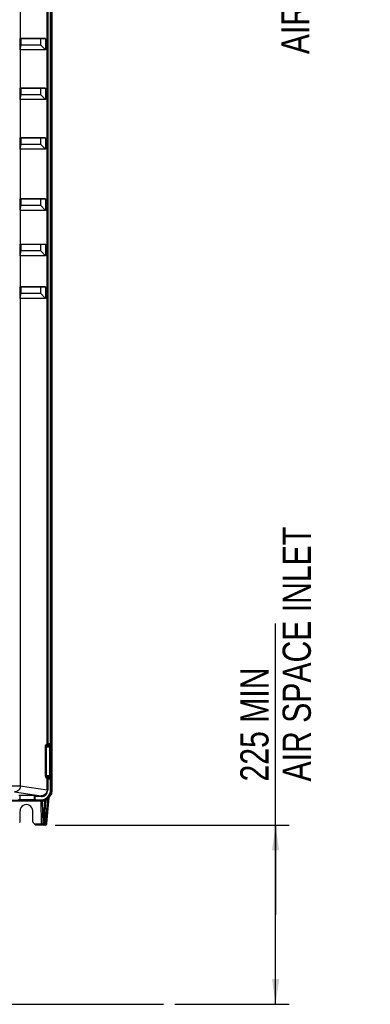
# Model space of a CAD drawing. Header units: inches. Extents: x 0 to 166, y 0 to 117.
# Tile 4 of 72: x 33 to 42, y 36 to 63. Entities that reach past the tile are written whole.
import ezdxf

# ---------------------------------------------------------------- set-up
doc = ezdxf.new("R2010")
doc.units = ezdxf.units.IN
doc.header["$LTSCALE"] = 9.105315
doc.header["$MEASUREMENT"] = 0
doc.layers.get('0').update_dxf_attribs({"linetype": 'CONTINUOUS'})
doc.styles.get("Standard").update_dxf_attribs({"font": 'txt', "width": 0.8})
doc.dimstyles.new('DIMSTYLE_1', dxfattribs={"dimtxt": 0.78125, "dimasz": 0.7, "dimexe": 0.18, "dimexo": 0.0625, "dimgap": 0.09, "dimtad": 1, "dimdec": 0, "dimzin": 4, "dimdsep": 46, "dimtxsty": 'STANDARD', "dimblk": '_FILLED', "dimblk1": '_FILLED', "dimblk2": '_FILLED', "dimcen": 0.09, "dimadec": 0, "dimazin": 0, "dimtfac": 1, "dimtdec": 0, "dimtofl": 0, "dimtmove": 0, "dimatfit": 3, "dimldrblk": '_FILLED', "dimfxl": 1, "dimtolj": 1, "dimtzin": 4, "dimarcsym": 0})

# ---------------------------------------------------------------- blocks, each defined once
blk = doc.blocks.new('_FILLED')
at = {"color": 0, "linetype": 'BYBLOCK'}
blk.add_solid([(0, 0), (-1, 0.143), (-1, -0.143)], dxfattribs=at)
blk = doc.blocks.new('*D0')
at = {"color": 7, "linetype": 'CONTINUOUS'}
for p, q in [((37.137, 77.431), (39.629, 77.431)), ((39.629, 77.431), (40.199, 77.431)), ((39.824, 77.431), (39.824, 74.492)), ((39.824, 71.553), (39.824, 74.492)), ((39.824, 74.492), (39.824, 66.113)), ((33.668, 71.553), (39.629, 71.553)), ((39.629, 71.553), (40.199, 71.553))]:
    blk.add_line(p, q, dxfattribs=at)
at = {"color": 7, "linetype": 'CONTINUOUS', "xscale": 0.7, "yscale": 0.7, "zscale": 0.7}
for p, rotation in [((39.824, 77.431), 90), ((39.824, 71.553), 270)]:
    blk.add_blockref('_FILLED', p, dxfattribs=dict(at, rotation=rotation))
at = {"color": 7, "linetype": 'CONTINUOUS', "insert": (38.848, 70.488), "char_height": 0.78125, "width": 10, "attachment_point": 3, "rotation": 90, "line_spacing_factor": 0.9}
blk.add_mtext('225 MIN\\PAIR SPACE OUTLET', dxfattribs=at)
blk = doc.blocks.new('*D1')
at = {"color": 7, "linetype": 'CONTINUOUS'}
for p, q in [((39.862, 38.644), (39.862, 46.713)), ((33.762, 41.128), (39.666, 41.128)), ((39.666, 41.128), (40.237, 41.128)), ((39.862, 41.128), (39.862, 38.644)), ((39.862, 36.16), (39.862, 38.644)), ((37.072, 36.16), (39.666, 36.16)), ((39.666, 36.16), (40.237, 36.16))]:
    blk.add_line(p, q, dxfattribs=at)
at = {"color": 7, "linetype": 'CONTINUOUS', "xscale": 0.7, "yscale": 0.7, "zscale": 0.7}
for p, rotation in [((39.862, 41.128), 90), ((39.862, 36.16), 270)]:
    blk.add_blockref('_FILLED', p, dxfattribs=dict(at, rotation=rotation))
at = {"color": 7, "linetype": 'CONTINUOUS', "insert": (38.885, 42.338), "char_height": 0.78125, "width": 9.375, "attachment_point": 1, "rotation": 90, "line_spacing_factor": 0.9}
blk.add_mtext('225 MIN\\PAIR SPACE INLET', dxfattribs=at)

msp = doc.modelspace()

# ---------------------------------------------------------------- linework, layer by layer
at = {"color": 7, "linetype": 'CONTINUOUS'}
for p, q in [((33.667, 71.247), (33.667, 42.087)), ((33.532, 43.387), (33.532, 69.859)), ((33.551, 69.859), (33.551, 43.387)), ((33.632, 43.387), (33.632, 69.859)), ((33.651, 69.859), (33.651, 43.387)), ((32.791, 63.998), (32.791, 62.939)), ((32.782, 62.938), (32.782, 62.624)), ((32.807, 62.936), (32.782, 62.938)), ((32.791, 62.939), (33.49, 62.939)), ((32.807, 62.936), (32.807, 62.761)), ((33.35, 62.936), (32.807, 62.936)), ((33.49, 62.939), (33.35, 62.936)), ((33.35, 62.936), (33.35, 62.761)), ((33.49, 62.939), (33.49, 62.62)), ((32.807, 62.761), (32.782, 62.624)), ((32.791, 62.62), (32.791, 61.561)), ((33.49, 62.62), (32.791, 62.62)), ((32.807, 62.761), (33.35, 62.761)), ((33.49, 62.62), (33.35, 62.761)), ((32.807, 61.558), (32.782, 61.561)), ((32.782, 61.561), (32.782, 61.246)), ((32.791, 61.561), (33.49, 61.561)), ((32.807, 61.559), (32.807, 61.383)), ((33.35, 61.558), (32.807, 61.558)), ((33.49, 61.561), (33.35, 61.558)), ((33.35, 61.558), (33.35, 61.383)), ((33.49, 61.561), (33.49, 61.242)), ((32.807, 61.383), (32.782, 61.246)), ((33.49, 61.242), (32.791, 61.242)), ((32.791, 61.242), (32.791, 60.183)), ((32.807, 61.383), (33.35, 61.383)), ((33.49, 61.242), (33.35, 61.383)), ((32.807, 60.18), (32.782, 60.183)), ((32.782, 60.183), (32.782, 59.868)), ((32.791, 60.183), (33.49, 60.183)), ((32.807, 60.181), (32.807, 60.005)), ((33.35, 60.18), (32.807, 60.18)), ((33.49, 60.183), (33.35, 60.18)), ((33.35, 60.18), (33.35, 60.005)), ((33.49, 60.183), (33.49, 59.864)), ((32.807, 60.005), (32.782, 59.868)), ((33.49, 59.864), (32.791, 59.864)), ((32.791, 59.864), (32.791, 58.49)), ((32.807, 60.005), (33.35, 60.005)), ((33.49, 59.864), (33.35, 60.005)), ((32.807, 58.487), (32.782, 58.49)), ((32.782, 58.49), (32.782, 58.175)), ((32.791, 58.49), (33.49, 58.49)), ((32.807, 58.488), (32.807, 58.313)), ((33.35, 58.487), (32.807, 58.487)), ((33.49, 58.49), (33.35, 58.487)), ((33.35, 58.488), (33.35, 58.313)), ((33.49, 58.49), (33.49, 58.171)), ((32.807, 58.313), (32.782, 58.175)), ((33.49, 58.171), (32.791, 58.171)), ((32.791, 58.171), (32.791, 57.23)), ((32.807, 58.313), (33.35, 58.313)), ((33.49, 58.171), (33.35, 58.313)), ((32.807, 57.227), (32.782, 57.23)), ((32.782, 57.23), (32.782, 56.915)), ((32.807, 57.053), (32.782, 56.915)), ((32.791, 57.23), (33.49, 57.23)), ((32.807, 57.228), (32.807, 57.053)), ((33.35, 57.227), (32.807, 57.227)), ((32.807, 57.053), (33.35, 57.053)), ((33.49, 57.23), (33.35, 57.227)), ((33.35, 57.228), (33.35, 57.053)), ((33.49, 56.911), (33.35, 57.053)), ((33.49, 57.23), (33.49, 56.911)), ((33.49, 56.911), (32.791, 56.911)), ((32.791, 56.911), (32.791, 56.049)), ((32.807, 56.046), (32.782, 56.049)), ((32.782, 56.049), (32.782, 55.734)), ((32.791, 56.049), (33.49, 56.049)), ((32.807, 56.047), (32.807, 55.872)), ((33.35, 56.046), (32.807, 56.046)), ((33.49, 56.049), (33.35, 56.046)), ((33.35, 56.047), (33.35, 55.872)), ((33.49, 56.049), (33.49, 55.73)), ((32.807, 55.872), (32.782, 55.734)), ((33.49, 55.73), (32.791, 55.73)), ((32.791, 55.73), (32.791, 42.206)), ((32.807, 55.872), (33.35, 55.872)), ((33.49, 55.73), (33.35, 55.872)), ((33.493, 43.295), (33.634, 43.295)), ((33.493, 42.503), (33.493, 43.295)), ((33.53, 43.367), (33.5, 43.354)), ((33.513, 43.295), (33.513, 42.503)), ((33.519, 43.334), (33.549, 43.348)), ((33.519, 43.334), (33.615, 43.334)), ((33.532, 43.387), (33.651, 43.387)), ((33.629, 43.348), (33.549, 43.348)), ((33.614, 42.503), (33.614, 43.295)), ((33.629, 43.348), (33.615, 43.334)), ((33.634, 43.295), (33.634, 42.503)), ((33.635, 43.315), (33.649, 43.328)), ((33.493, 42.503), (33.634, 42.503)), ((33.5, 42.444), (33.53, 42.431)), ((33.615, 42.464), (33.519, 42.464)), ((33.549, 42.451), (33.519, 42.464)), ((33.532, 42.411), (33.651, 42.411)), ((33.532, 42.094), (33.532, 42.411)), ((33.549, 42.451), (33.629, 42.451)), ((33.551, 42.411), (33.551, 42.094)), ((33.615, 42.464), (33.629, 42.451)), ((33.632, 42.103), (33.632, 42.411)), ((33.649, 42.47), (33.635, 42.484)), ((33.651, 42.411), (33.651, 42.103)), ((32.791, 42.206), (20, 42.206)), ((32.634, 42.049), (33.374, 41.937)), ((33.532, 42.094), (32.791, 42.206)), ((33.532, 42.094), (33.551, 42.094)), ((33.632, 42.103), (33.651, 42.103)), ((33.667, 42.087), (33.651, 42.103)), ((33.372, 41.792), (32.468, 41.792)), ((33.357, 41.808), (32.521, 41.808)), ((33.214, 41.951), (32.749, 41.951)), ((32.778, 41.816), (32.778, 41.817)), ((32.778, 41.816), (33.185, 41.816)), ((32.781, 41.951), (32.779, 41.838)), ((32.779, 41.838), (33.185, 41.838)), ((33.185, 41.838), (33.183, 41.95)), ((33.185, 41.816), (33.185, 41.817)), ((33.204, 41.853), (33.202, 41.951)), ((33.205, 41.836), (33.205, 41.951)), ((33.205, 41.944), (33.214, 41.944)), ((33.205, 41.937), (33.374, 41.937)), ((33.374, 41.917), (33.205, 41.917)), ((33.205, 41.836), (33.205, 41.836)), ((33.205, 41.827), (33.357, 41.827)), ((33.215, 41.951), (33.214, 41.944)), ((33.222, 41.944), (33.222, 41.951)), ((33.357, 41.808), (33.357, 41.827)), ((33.357, 41.808), (33.372, 41.792)), ((33.357, 41.792), (33.374, 41.167)), ((33.374, 41.917), (33.374, 41.937)), ((33.397, 41.793), (33.413, 41.166)), ((33.458, 41.805), (33.418, 41.175)), ((33.458, 41.139), (33.501, 41.822)), ((33.489, 41.139), (33.552, 41.853)), ((33.527, 41.173), (33.591, 41.889)), ((33.565, 41.894), (33.568, 41.897)), ((32.785, 41.219), (32.785, 41.521)), ((33.139, 41.219), (33.139, 41.521)), ((33.218, 41.128), (33.148, 41.198)), ((33.179, 41.167), (33.374, 41.167)), ((33.486, 41.128), (33.218, 41.128)), ((33.413, 41.166), (33.417, 41.166)), ((33.458, 41.139), (33.489, 41.139)), ((33.527, 41.171), (33.527, 41.173)), ((15.712, 36.16), (36.759, 36.16))]:
    msp.add_line(p, q, dxfattribs=at)
for centre, radius, start, end in [((33.357, 42.102), 0.275, 269.9672, 0.0326), ((33.372, 42.087), 0.295, 269.9675, 336.0256), ((32.962, 41.521), 0.177, 359.966, 180.0337), ((33.45, 41.279), 0.151, 266.9776, 270.0248), ((33.456, 41.166), 0.0389, 260.2879, 269.9488), ((33.458, 41.18), 0.0413, 260.3571, 270.1098), ((33.259, 41.152), 0.2, 355.467, 356.15), ((33.486, 41.167), 0.0396, 270.0149, 279.1483), ((33.288, 41.157), 0.202, 354.2758, 354.9527)]:
    msp.add_arc(centre, radius, start, end, dxfattribs=at)
for centre, major_axis, ratio, start_param, end_param in [((32.634, 62.936), (0.157, 0.003), 0.002019, 0.115156, 0.349106), ((32.634, 62.777), (-0.157, 0.157), 0.05766, -3.433138, -3.199189), ((32.634, 61.558), (0.157, 0.003), 0.002019, 0.115156, 0.349106), ((32.634, 61.399), (-0.157, 0.157), 0.05766, -3.433138, -3.199189), ((32.634, 60.18), (0.157, 0.003), 0.002019, 0.115156, 0.349106), ((32.634, 60.021), (-0.157, 0.157), 0.05766, -3.433138, -3.199189), ((32.634, 58.487), (0.157, 0.003), 0.002019, 0.115156, 0.349106), ((32.634, 58.328), (-0.157, 0.157), 0.05766, -3.433138, -3.199189), ((32.634, 57.227), (0.157, 0.003), 0.002019, 0.115156, 0.349106), ((32.634, 57.068), (-0.157, 0.157), 0.05766, -3.433138, -3.199189), ((32.634, 56.046), (0.157, 0.003), 0.002019, 0.115156, 0.349106), ((32.634, 55.887), (-0.157, 0.157), 0.05766, -3.433138, -3.199189), ((33.214, 41.951), (0.00789, 0), 0.017452, -0.000001, 1.565929), ((33.214, 41.944), (0.00789, 0), 0.017452, -1.565929, -0.001353)]:
    msp.add_ellipse(centre, major_axis=major_axis, ratio=ratio, start_param=start_param, end_param=end_param, dxfattribs=at)
for points, knots in [([(33.493, 43.295), (33.493, 43.308), (33.496, 43.326), (33.494, 43.35), (33.5, 43.354)], [0, 0, 0, 0, 0.68161, 1, 1, 1, 1]), ([(33.519, 43.334), (33.515, 43.334), (33.504, 43.335), (33.502, 43.347), (33.505, 43.35)], [0, 0, 0, 0, 0.541769, 1, 1, 1, 1]), ([(33.519, 43.334), (33.515, 43.333), (33.515, 43.315), (33.513, 43.304), (33.513, 43.295)], [0, 0, 0, 0, 0.321628, 1, 1, 1, 1]), ([(33.53, 43.367), (33.53, 43.368), (33.532, 43.373), (33.532, 43.378), (33.531, 43.383)], [0, 0, 0, 0, 0.090432, 1, 1, 1, 1]), ([(33.549, 43.348), (33.545, 43.348), (33.534, 43.348), (33.533, 43.36), (33.535, 43.363)], [0, 0, 0, 0, 0.541727, 1, 1, 1, 1]), ([(33.551, 43.387), (33.551, 43.378), (33.549, 43.366), (33.552, 43.351), (33.549, 43.348)], [0, 0, 0, 0, 0.688046, 1, 1, 1, 1]), ([(33.614, 43.295), (33.614, 43.304), (33.616, 43.317), (33.613, 43.331), (33.615, 43.334)], [0, 0, 0, 0, 0.689113, 1, 1, 1, 1]), ([(33.615, 43.334), (33.62, 43.334), (33.63, 43.334), (33.632, 43.322), (33.63, 43.319)], [0, 0, 0, 0, 0.543005, 1, 1, 1, 1]), ([(33.629, 43.348), (33.632, 43.35), (33.629, 43.367), (33.632, 43.378), (33.632, 43.387)], [0, 0, 0, 0, 0.312972, 1, 1, 1, 1]), ([(33.629, 43.348), (33.634, 43.348), (33.644, 43.347), (33.646, 43.335), (33.643, 43.332)], [0, 0, 0, 0, 0.543011, 1, 1, 1, 1]), ([(33.634, 43.295), (33.634, 43.299), (33.634, 43.302), (33.634, 43.313), (33.635, 43.31), (33.635, 43.309)], [0, 0, 0, 0, 0.700785, 0.884935, 1, 1, 1, 1]), ([(33.649, 43.328), (33.653, 43.333), (33.648, 43.356), (33.651, 43.374), (33.651, 43.387)], [0, 0, 0, 0, 0.311651, 1, 1, 1, 1]), ([(33.5, 42.444), (33.494, 42.447), (33.497, 42.473), (33.493, 42.49), (33.493, 42.503)], [0, 0, 0, 0, 0.31641, 1, 1, 1, 1]), ([(33.5, 42.444), (33.5, 42.449), (33.5, 42.459), (33.512, 42.461), (33.515, 42.459)], [0, 0, 0, 0, 0.544153, 1, 1, 1, 1]), ([(33.513, 42.503), (33.513, 42.494), (33.515, 42.484), (33.515, 42.465), (33.519, 42.464)], [0, 0, 0, 0, 0.678319, 1, 1, 1, 1]), ([(33.53, 42.431), (33.53, 42.435), (33.53, 42.446), (33.542, 42.448), (33.545, 42.445)], [0, 0, 0, 0, 0.544124, 1, 1, 1, 1]), ([(33.53, 42.431), (33.53, 42.431), (33.532, 42.425), (33.532, 42.42), (33.531, 42.415)], [0, 0, 0, 0, 0.090561, 1, 1, 1, 1]), ([(33.549, 42.451), (33.552, 42.448), (33.549, 42.432), (33.551, 42.42), (33.551, 42.411)], [0, 0, 0, 0, 0.31194, 1, 1, 1, 1]), ([(33.615, 42.464), (33.613, 42.468), (33.616, 42.482), (33.614, 42.494), (33.614, 42.503)], [0, 0, 0, 0, 0.310889, 1, 1, 1, 1]), ([(33.635, 42.484), (33.635, 42.479), (33.635, 42.469), (33.622, 42.467), (33.619, 42.469)], [0, 0, 0, 0, 0.543005, 1, 1, 1, 1]), ([(33.629, 42.451), (33.634, 42.451), (33.644, 42.451), (33.646, 42.463), (33.643, 42.466)], [0, 0, 0, 0, 0.543005, 1, 1, 1, 1]), ([(33.632, 42.411), (33.632, 42.42), (33.629, 42.431), (33.632, 42.448), (33.629, 42.451)], [0, 0, 0, 0, 0.686977, 1, 1, 1, 1]), ([(33.635, 42.484), (33.634, 42.485), (33.635, 42.491), (33.634, 42.495), (33.634, 42.499)], [0, 0, 0, 0, 0.266979, 1, 1, 1, 1]), ([(33.651, 42.411), (33.651, 42.425), (33.648, 42.443), (33.653, 42.466), (33.649, 42.47)], [0, 0, 0, 0, 0.688359, 1, 1, 1, 1]), ([(32.791, 42.206), (32.791, 42.166), (32.757, 42.083), (32.674, 42.049), (32.634, 42.049)], [0, 0, 0, 0, 0.501154, 1, 1, 1, 1]), ([(33.374, 41.917), (33.419, 41.918), (33.514, 41.954), (33.551, 42.049), (33.551, 42.094)], [0, 0, 0, 0, 0.500148, 1, 1, 1, 1]), ([(33.532, 42.094), (33.532, 42.054), (33.498, 41.97), (33.414, 41.937), (33.374, 41.937)], [0, 0, 0, 0, 0.499824, 1, 1, 1, 1]), ([(32.779, 41.838), (32.774, 41.838), (32.765, 41.837), (32.762, 41.848), (32.764, 41.85)], [0, 0, 0, 0, 0.614936, 1, 1, 1, 1]), ([(32.778, 41.817), (32.779, 41.818), (32.777, 41.826), (32.779, 41.833), (32.779, 41.838)], [0, 0, 0, 0, 0.271041, 1, 1, 1, 1]), ([(33.185, 41.817), (33.184, 41.818), (33.186, 41.826), (33.185, 41.833), (33.185, 41.838)], [0, 0, 0, 0, 0.271041, 1, 1, 1, 1]), ([(33.185, 41.816), (33.19, 41.816), (33.2, 41.817), (33.202, 41.829), (33.2, 41.832)], [0, 0, 0, 0, 0.543014, 1, 1, 1, 1]), ([(33.185, 41.817), (33.19, 41.817), (33.2, 41.817), (33.202, 41.829), (33.2, 41.832)], [0, 0, 0, 0, 0.542983, 1, 1, 1, 1]), ([(33.204, 41.853), (33.204, 41.849), (33.202, 41.841), (33.192, 41.84), (33.189, 41.842)], [0, 0, 0, 0, 0.472351, 1, 1, 1, 1]), ([(33.204, 41.853), (33.204, 41.848), (33.204, 41.845), (33.205, 41.837), (33.205, 41.841), (33.205, 41.842)], [0, 0, 0, 0, 0.695825, 0.810602, 1, 1, 1, 1]), ([(32.781, 41.204), (32.782, 41.206), (32.784, 41.211), (32.785, 41.216), (32.785, 41.219)], [0, 0, 0, 0, 0.504422, 1, 1, 1, 1]), ([(32.776, 41.198), (32.777, 41.198), (32.779, 41.2), (32.78, 41.203), (32.781, 41.204)], [0, 0, 0, 0, 0.495787, 1, 1, 1, 1]), ([(33.374, 41.167), (33.383, 41.167), (33.395, 41.164), (33.41, 41.168), (33.413, 41.166)], [0, 0, 0, 0, 0.695757, 1, 1, 1, 1]), ([(33.374, 41.167), (33.374, 41.159), (33.391, 41.134), (33.422, 41.129), (33.442, 41.128)], [0, 0, 0, 0, 0.267034, 1, 1, 1, 1]), ([(33.413, 41.166), (33.413, 41.159), (33.418, 41.14), (33.438, 41.128), (33.45, 41.128)], [0, 0, 0, 0, 0.375452, 1, 1, 1, 1]), ([(33.418, 41.175), (33.418, 41.173), (33.418, 41.171), (33.418, 41.166), (33.417, 41.166)], [0, 0, 0, 0, 0.738691, 1, 1, 1, 1]), ([(33.42, 41.152), (33.419, 41.154), (33.418, 41.159), (33.417, 41.164), (33.417, 41.166)], [0, 0, 0, 0, 0.501953, 1, 1, 1, 1]), ([(33.45, 41.128), (33.448, 41.128), (33.443, 41.13), (33.439, 41.131), (33.437, 41.132)], [0, 0, 0, 0, 0.499704, 1, 1, 1, 1]), ([(33.456, 41.128), (33.457, 41.128), (33.457, 41.132), (33.458, 41.134), (33.458, 41.137)], [0, 0, 0, 0, 0.263935, 1, 1, 1, 1]), ([(33.486, 41.128), (33.487, 41.128), (33.487, 41.132), (33.488, 41.134), (33.488, 41.137)], [0, 0, 0, 0, 0.264841, 1, 1, 1, 1]), ([(33.523, 41.152), (33.524, 41.154), (33.525, 41.157), (33.526, 41.161), (33.526, 41.163)], [0, 0, 0, 0, 0.565938, 1, 1, 1, 1]), ([(33.526, 41.163), (33.527, 41.164), (33.527, 41.167), (33.527, 41.169), (33.527, 41.171)], [0, 0, 0, 0, 0.546897, 1, 1, 1, 1])]:
    msp.add_open_spline(points, degree=3, knots=knots, dxfattribs=at)
for points in [[(33.568, 41.897), (33.62, 41.95), (33.651, 42.029), (33.651, 42.103)], [(33.667, 42.087), (33.667, 42.046), (33.658, 42.004), (33.642, 41.967)], [(33.357, 41.808), (33.432, 41.808), (33.512, 41.841), (33.565, 41.894)], [(33.139, 41.219), (33.139, 41.211), (33.143, 41.203), (33.148, 41.198)], [(33.418, 41.175), (33.419, 41.159), (33.435, 41.142), (33.451, 41.14)], [(33.437, 41.132), (33.43, 41.137), (33.423, 41.144), (33.42, 41.152)], [(33.489, 41.139), (33.501, 41.139), (33.516, 41.146), (33.522, 41.157)], [(33.493, 41.128), (33.505, 41.13), (33.518, 41.14), (33.523, 41.152)], [(33.522, 41.157), (33.525, 41.162), (33.527, 41.167), (33.527, 41.173)]]:
    msp.add_open_spline(points, degree=3, dxfattribs=at)

# ---------------------------------------------------------------- dimensions: what is measured, and where the dimension line sits
for base, p1, p2, angle, text, picture, middle in [((39.824, 71.553), (37.137, 77.431), (33.668, 71.553), 270, '225 MIN\\PAIR SPACE OUTLET', '*D0', (42.485, 60.18)), ((39.862, 41.128), (37.072, 36.16), (33.762, 41.128), 90, '225 MIN\\PAIR SPACE INLET', '*D1', (39.862, 47.026))]:
    dim = msp.add_linear_dim(base=base, p1=p1, p2=p2, angle=angle, text=text, dimstyle='DIMSTYLE_1', dxfattribs=at)
    dim.commit()
    dim.dimension.update_dxf_attribs({"geometry": picture, "text_midpoint": middle, "dimtype": 160})

doc.saveas('drawing.dxf')
